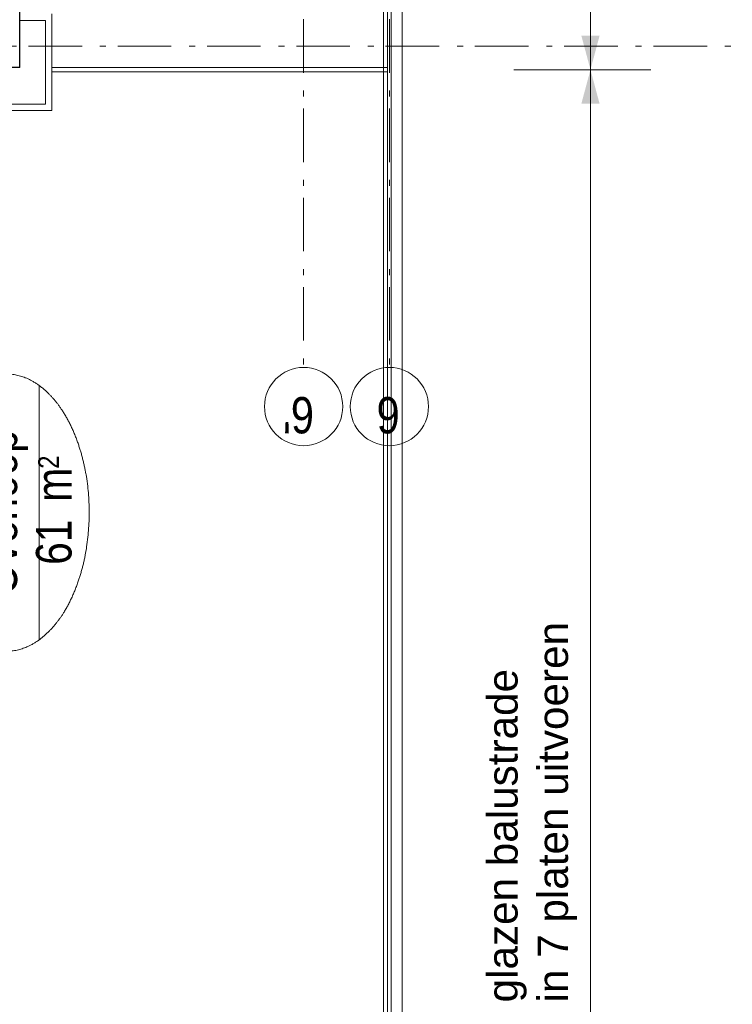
# Model space of a CAD drawing. Header units: millimetres. Extents: x -46954 to 169732, y -26853 to 94136.
# Tile 82 of 174: x -8633 to -5308, y 64591 to 69185. Entities that reach past the tile are written whole.
import ezdxf
from ezdxf.enums import TextEntityAlignment as Align

# ---------------------------------------------------------------- set-up
doc = ezdxf.new("R2010")
doc.units = ezdxf.units.MM
doc.header["$LTSCALE"] = 400
doc.linetypes.add('STYLE_06', pattern=[1.041641, 0.625, -0.208282, 0.069427, -0.138931])
for name, color, linetype, lineweight in [('mat-beton (ihwg)', 5, 'Continuous', 25), ('mat-multiplex-hor', 140, 'Continuous', 15), ('None', 7, 'Continuous', 9), ('Ruimtenummers', 5, 'Continuous', 25), ('Tekst', 140, 'Continuous', 15)]:
    doc.layers.add(name, color=color, linetype=linetype, lineweight=lineweight)
doc.styles.add('Arial', font='arial.ttf', dxfattribs={"height": 176.388889})
doc.styles.add('Arial Narrow', font='ARIALN.TTF', dxfattribs={"height": 222.25})

# ---------------------------------------------------------------- blocks, each defined once
blk = doc.blocks.new('Ruimtenummer UV 50')
at = {"layer": 'Ruimtenummers', "color": 8, "lineweight": 5}
for p, q in [((602.2, 156.5), (-602.3, 156.5)), ((594.7, -137.5), (-594.8, -137.5))]:
    blk.add_line(p, q, dxfattribs=at)
blk.add_open_spline([(-323.4, 353.8), (-173.3, 405.8), (173.3, 405.8), (323.4, 353.8), (473.5, 301.8), (560.1, 211.8), (646.8, 121.7), (646.8, 17.7), (646.8, -86.3), (560.1, -176.3), (473.5, -266.4), (323.4, -318.4), (173.3, -370.4), (-173.3, -370.4), (-323.4, -318.4), (-473.5, -266.4), (-560.2, -176.3), (-646.8, -86.3), (-646.8, 17.7), (-646.8, 121.7), (-560.2, 211.8), (-473.5, 301.8), (-323.4, 353.8)], degree=2, knots=[0, 0, 0, 0.09962, 0.19924, 0.19924, 0.283607, 0.283607, 0.349619, 0.349619, 0.415638, 0.415638, 0.5, 0.5, 0.59962, 0.69924, 0.69924, 0.783607, 0.783607, 0.849619, 0.849619, 0.915638, 0.915638, 1, 1, 1], dxfattribs=at)
at = {"layer": 'Ruimtenummers', "attachment_point": 2, "style": 'Arial Narrow'}
for s, insert, char_height in [(' 2', (220.1, -132.8), 96.8), (' m', (103.6, -122.2), 165.95)]:
    blk.add_mtext(s, dxfattribs=dict(at, insert=insert, char_height=char_height))
at = {"layer": 'Ruimtenummers', "style": 'Arial Narrow'}
for tag, p in [('Nummer', (0, 406.9)), ('Naam', (0, 131.7)), ('Oppervlak', (-137.9, -122.2))]:
    blk.add_attdef(tag, text='', height=165.9, dxfattribs=at).set_placement(p, align=Align.TOP_CENTER)

msp = doc.modelspace()

# ---------------------------------------------------------------- linework, layer by layer
at = {"layer": 'mat-beton (ihwg)', "color": 92, "lineweight": 25}
for q in [(-8632.73324, 74171.61338), (-9032.73324, 68961.61338)]:
    msp.add_line((-8632.73324, 68961.61338), q, dxfattribs=at)
at = {"layer": 'mat-multiplex-hor', "lineweight": 15}
for p, q in [((-8482.73324, 68761.57289), (-8482.73324, 69211.61338)), ((-8632.73324, 69181.61338), (-8512.73324, 69181.61338)), ((-8512.73324, 68791.57289), (-8512.73324, 69181.61338)), ((-9081.73324, 68791.57289), (-8512.73324, 68791.57289)), ((-9081.73324, 68761.57289), (-8482.73324, 68761.57289))]:
    msp.add_line(p, q, dxfattribs=at)
at = {"layer": 'None', "color": 43, "linetype": 'STYLE_06', "lineweight": 9}
for p, q in [((-7307.73324, 86270.47274), (-7307.73324, 67562.50274)), ((-6907.73324, 86270.47274), (-6907.73324, 67562.50274)), ((-46507.5204, 69061.57274), (-5307.57324, 69061.57274))]:
    msp.add_line(p, q, dxfattribs=at)
at = {"layer": 'None', "color": 140, "linetype": 'Continuous', "lineweight": 15}
for p, q in [((-6899.73324, 60816.53211), (-6899.73324, 82951.57274)), ((-6915.73324, 60816.53211), (-6915.73324, 76126.57274)), ((-6899.73324, 60816.53211), (-6899.73324, 76126.57274)), ((-6915.73324, 60816.53211), (-6915.73324, 68941.61338))]:
    msp.add_line(p, q, dxfattribs=at)
at = {"layer": 'None', "color": 43, "linetype": 'Continuous', "lineweight": 9}
for p, q in [((-6935.73287, 76146.57274), (-6935.73287, 60816.53211)), ((-6847.73324, 76146.57274), (-6847.73324, 60796.53211))]:
    msp.add_line(p, q, dxfattribs=at)
at = {"layer": 'None', "color": 8, "lineweight": 5}
for p, q in [((-5969.39397, 68951.61338), (-5969.39397, 76158.57274)), ((-6327.73324, 68951.61338), (-5687.73324, 68951.61338)), ((-5969.39397, 68951.61338), (-5969.39397, 63927.57274))]:
    msp.add_line(p, q, dxfattribs=at)
at = {"layer": 'None', "color": 8, "linetype": 'Continuous', "lineweight": 5}
for p, q in [((-8482.73324, 68961.61338), (-6915.73324, 68961.61338)), ((-8482.73324, 68941.61338), (-8482.73324, 68961.61338)), ((-8482.73324, 68941.61338), (-6915.73324, 68941.61338))]:
    msp.add_line(p, q, dxfattribs=at)
at = {"layer": 'None', "color": 43, "linetype": 'Continuous', "lineweight": 9}
for centre in [(-7307.73324, 67379.89632), (-6907.73324, 67379.89632)]:
    msp.add_circle(centre, 182.60642, dxfattribs=at)
at = {"layer": 'None', "color": 8, "lineweight": 5}
for points in [[(-5969.39397, 68951.61338), (-6011.93091, 69110.36338), (-5926.85704, 69110.36338)], [(-5969.39397, 68951.61338), (-5926.85704, 68792.86338), (-6011.93091, 68792.86338)]]:
    msp.add_solid(points, dxfattribs=at)

# ---------------------------------------------------------------- block references
at = {"layer": 'Ruimtenummers', "rotation": 90}
msp.add_blockref('Ruimtenummer UV 50', (-8678.97447, 66885.00044), dxfattribs=at).add_auto_attribs({'Nummer': 'G2.52', 'Naam': 'Overloop', 'Oppervlak': '61'})

# ---------------------------------------------------------------- texts
at = {"layer": 'None', "color": 43, "attachment_point": 1, "rotation": 180, "style": 'Arial Narrow'}
for s, insert, char_height in [("6'", (-7259.0499, 67255.01299), 169.333333), ('6', (-6859.0499, 67255.01299), 169.33333)]:
    msp.add_mtext(s, dxfattribs=dict(at, insert=insert, char_height=char_height))
at = {"layer": 'Tekst', "color": 43, "insert": (-6450.58046, 64599.68385), "char_height": 141.1111111, "attachment_point": 1, "rotation": 90, "style": 'Arial'}
msp.add_mtext('glazen balustrade\\Pin 7 platen uitvoeren', dxfattribs=at)

doc.saveas('drawing.dxf')
